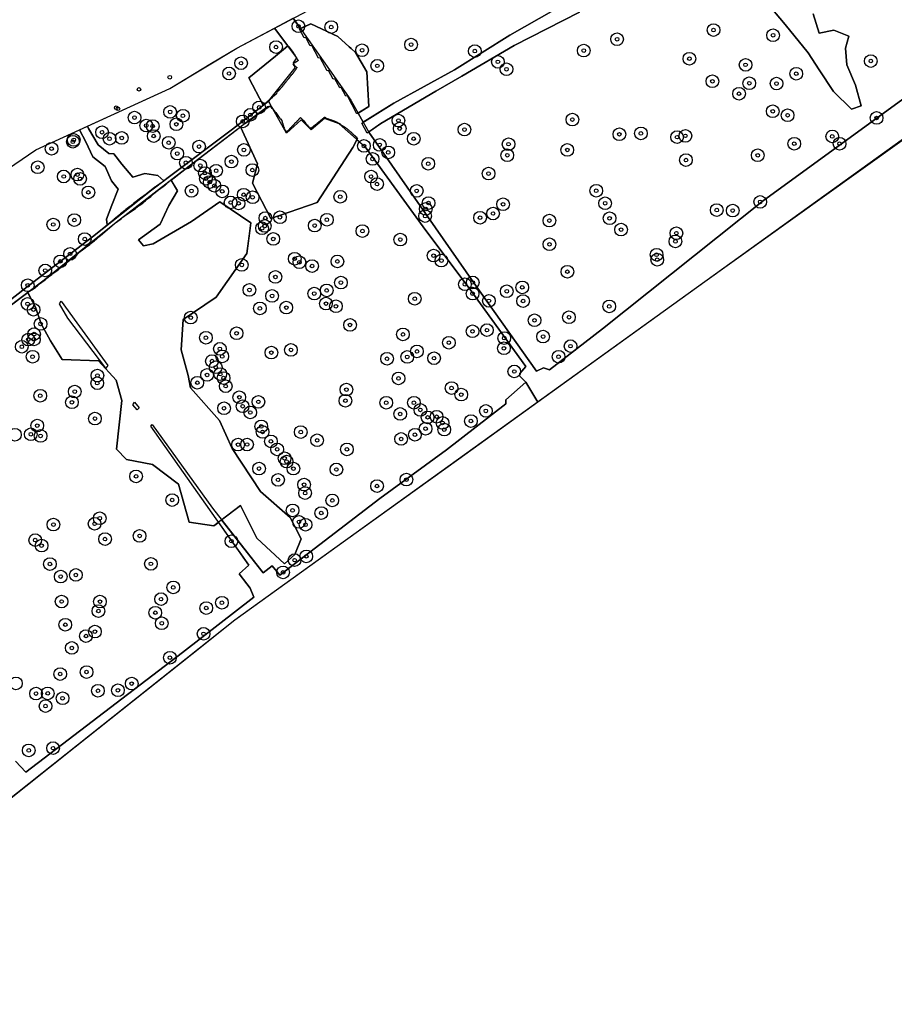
# Model space of a CAD drawing. Header units: inches. Extents: x 149583 to 150390, y 417070 to 417588.
# Tile 2 of 4: x 149746 to 149987, y 417070 to 417342. Entities that reach past the tile are written whole.
import ezdxf

# ---------------------------------------------------------------- set-up
doc = ezdxf.new("R2010")
doc.units = ezdxf.units.IN
doc.header["$MEASUREMENT"] = 0
doc.header["$PDMODE"] = 33
doc.header["$PDSIZE"] = -3
for name, color, linetype in [('Niet gedetecteerde gebieden (D-gebied) (ca. 7.703 m2)', 1, 'Continuous'), ('Onderzoeksgebied Casterens Hoeve Oost (ca. 66.585 m2)', 5, 'Continuous'), ('Significante objecten binnen onderzoeksgebied CHO', 3, 'Continuous'), ('Significante objecten buiten onderzoeksgebied CHO', 1, 'Continuous'), ('Veiligheidsmarge significante objecten', 210, 'Continuous'), ('Verstoorde gebieden (C-gebied) (ca. 5.427 m2)', 40, 'Continuous'), ('Vrijgegeven gebieden (A+B gebied) (ca. 53.455 m2)', 3, 'Continuous')]:
    doc.layers.add(name, color=color, linetype=linetype)

msp = doc.modelspace()

# ---------------------------------------------------------------- linework, layer by layer
at = {"layer": 'Niet gedetecteerde gebieden (D-gebied) (ca. 7.703 m2)'}
for points in [[(150019.91, 417330.8, 0), (149976.91, 417300, 0), (149934.39, 417269.56, 0), (149888.96, 417236.85, 0), (149885.59, 417242.37, 0), (149883.83, 417244.13, 0), (149883.97, 417244.76, 0), (149885.63, 417246.65, 0), (149869.94, 417268.3, 0), (149857.95, 417284.29, 0), (149841.18, 417307.4, 0), (149834, 417313.74, 0), (149829.98, 417315.22, 0), (149826.32, 417312.05, 0), (149823.5, 417314.87, 0), (149819.48, 417311.13, 0), (149814.48, 417319.94, 0), (149821.88, 417329.17, 0), (149821.38, 417330.58, 0), (149822.3, 417331.92, 0), (149816.18, 417340.16, 0), (149821.29, 417342.88, 0), (149837.24, 417320.29, 0), (149842.26, 417311.46, 0), (149871.2, 417269.83, 0), (149888.57, 417245.39, 0), (149890.5, 417246.34, 0), (149892.15, 417245.75, 0), (149906.77, 417257.1, 0), (149951.32, 417292.54, 0), (149991.41, 417321.78, 0)], [(149724.4, 417250.49, 0), (149746.6, 417267.73, 0), (149765.88, 417282.54, 0), (149781.87, 417295.21, 0), (149786.76, 417298.89, 0), (149804.53, 417312.26, 0), (149814.48, 417319.94, 0), (149815.26, 417318.57, 0), (149814.21, 417318.46, 0), (149809.62, 417315.05, 0), (149791.39, 417301.12, 0), (149772.41, 417286.45, 0), (149752.49, 417270.51, 0), (149725.04, 417249.93, 0)], [(149744.56, 417137.64, 0), (149747.45, 417134.59, 0), (149790.75, 417167.63, 0), (149810.47, 417182.9, 0), (149809.45, 417185.44, 0), (149808.5, 417186.62, 0), (149806.37, 417189.4, 0), (149809.03, 417191.75, 0), (149781.95, 417230.15, 0), (149782.32, 417230.64, 0), (149799, 417207.55, 0), (149812.99, 417189.64, 0), (149815.55, 417191.56, 0), (149817.65, 417188.97, 0), (149845.3, 417210.18, 0), (149863.67, 417223.6, 0), (149880.11, 417236.35, 0), (149880.04, 417237.49, 0), (149885.59, 417242.37, 0), (149888.96, 417236.85, 0), (149867.06, 417221.08, 0), (149832.22, 417195.99, 0), (149805.24, 417176.56, 0), (149793.32, 417167.09, 0), (149761.08, 417141.49, 0), (149733.25, 417119.39, 0)]]:
    msp.add_polyline3d(points, dxfattribs=at)
for points in [[(149756.78, 417263.99, 0), (149757.24, 417264.68, 0), (149761.58, 417258.76, 0), (149770.08, 417246.91, 0), (149769.52, 417246.25, 0), (149759.08, 417259.98, 0)], [(149778.75, 417235.26, 0), (149778.22, 417234.74, 0), (149776.98, 417236.1, 0), (149777.51, 417236.82, 0)]]:
    msp.add_polyline3d(points, close=True, dxfattribs=at)
at = {"layer": 'Onderzoeksgebied Casterens Hoeve Oost (ca. 66.585 m2)'}
msp.add_lwpolyline([(150226.72, 417480.09), (149805.24, 417176.56), (149671.59, 417070.43), (149633.15, 417120.03), (149608.7, 417153.45), (149596.47, 417168.38), (149586.57, 417185.57), (149582.55, 417198.95), (149618.44, 417222.96), (149702.58, 417272.71), (149738.56, 417298.64), (149750.21, 417306.57), (149787.25, 417323.51), (149805.77, 417334.62), (149846.52, 417356.31), (149897.32, 417384.89), (149918.48, 417398.12), (149941.77, 417408.17), (149970.34, 417416.64), (149990.98, 417396.53)], dxfattribs=at)
at = {"layer": 'Significante objecten binnen onderzoeksgebied CHO'}
for p in [(149822.79, 417340.67), (149831.83, 417340.45), (149937.47, 417339.62), (149910.83, 417337.11), (149953.93, 417338.2), (149816.59, 417334.92), (149840.38, 417334.07), (149853.92, 417335.62), (149871.52, 417333.81), (149901.63, 417333.97), (149930.82, 417331.72), (149806.91, 417330.48), (149844.57, 417329.75), (149877.89, 417330.85), (149880.27, 417328.82), (149946.33, 417330.02), (149980.94, 417331.08), (149803.59, 417327.63), (149960.32, 417327.57), (149937.17, 417325.47), (149947.36, 417324.93), (149954.88, 417324.86), (149944.53, 417322.05), (149811.92, 417318.25), (149777.48, 417315.45), (149787.33, 417317.01), (149790.86, 417315.96), (149809.52, 417316.21), (149953.84, 417317.19), (149957.96, 417316.09), (149982.55, 417315.34), (149780.71, 417313.24), (149782.5, 417313.11), (149789.05, 417313.59), (149807.38, 417314.39), (149850.4, 417314.64), (149850.76, 417312.4), (149898.47, 417314.91), (149768.5, 417311.4), (149770.57, 417309.59), (149773.95, 417309.82), (149782.78, 417310.36), (149854.63, 417309.62), (149868.66, 417312.14), (149911.45, 417310.83), (149917.42, 417311.07), (149927.39, 417310.04), (149929.7, 417310.4), (149970.28, 417310.23), (149754.56, 417306.86), (149760.44, 417308.77), (149760.7, 417309.28), (149786.93, 417308.5), (149795.31, 417307.45), (149840.87, 417307.61), (149845.23, 417307.9), (149880.85, 417308.1), (149959.77, 417308.23), (149972.31, 417308.23), (149789.29, 417305.5), (149807.71, 417306.53), (149847.6, 417305.82), (149880.5, 417305.04), (149897.07, 417306.5), (149949.69, 417305.02), (149750.72, 417301.73), (149791.69, 417302.96), (149795.66, 417302.18), (149804.25, 417303.28), (149843.26, 417304.04), (149858.64, 417302.69), (149929.86, 417303.71), (149757.94, 417299.17), (149761.71, 417299.68), (149796.93, 417300.12), (149800.04, 417300.76), (149810.05, 417300.93), (149842.84, 417299.16), (149875.31, 417299.98), (149762.42, 417298.52), (149797.19, 417298.55), (149798.27, 417297.63), (149799.56, 417296.61), (149844.5, 417297.07), (149764.73, 417294.78), (149793.23, 417295.2), (149801.73, 417295.06), (149807.65, 417294.14), (149810.1, 417293.44), (149834.32, 417293.56), (149855.45, 417295.2), (149905.06, 417295.22), (149804.04, 417291.99), (149806.26, 417291.75), (149858.72, 417291.84), (149879.34, 417291.49), (149907.53, 417291.77), (149950.37, 417292.16), (149817.65, 417287.89), (149857.79, 417288.22), (149857.96, 417290.2), (149872.97, 417287.79), (149876.54, 417288.94), (149938.38, 417289.88), (149942.77, 417289.76), (149755.02, 417285.9), (149760.84, 417287.12), (149813.48, 417285.5), (149813.63, 417287.7), (149827.27, 417285.6), (149830.63, 417287.22), (149892.12, 417286.99), (149908.76, 417287.62), (149812.73, 417284.88), (149840.47, 417284.09), (149911.94, 417284.48), (149927.21, 417283.51), (149763.74, 417281.88), (149815.82, 417281.9), (149850.92, 417281.75), (149892.15, 417280.43), (149926.94, 417281.22), (149759.69, 417277.8), (149860.12, 417277.3), (149921.74, 417277.54), (149756.97, 417275.72), (149807.13, 417274.74), (149821.74, 417276.46), (149823.04, 417275.49), (149826.56, 417274.43), (149833.53, 417275.69), (149862.28, 417275.93), (149921.93, 417276.17), (149752.8, 417273.2), (149897.09, 417272.86), (149747.98, 417269.11), (149816.43, 417271.41), (149834.51, 417269.86), (149868.78, 417269.4), (149870.96, 417269.88), (149809.23, 417267.83), (149815.51, 417266.18), (149827.15, 417266.82), (149830.58, 417267.69), (149870.9, 417266.81), (149880.35, 417267.46), (149884.63, 417268.53), (149747.92, 417263.98), (149830.38, 417264.04), (149833.12, 417263.3), (149854.93, 417265.39), (149875.41, 417264.81), (149884.86, 417264.76), (149908.66, 417263.26), (149749.57, 417262.36), (149812.13, 417262.71), (149819.42, 417262.93), (149751.51, 417258.44), (149793.02, 417260.17), (149837.03, 417258.15), (149888.01, 417259.44), (149897.53, 417260.29), (149749.75, 417255.61), (149805.69, 417255.84), (149851.66, 417255.54), (149870.88, 417256.4), (149874.88, 417256.71), (149748.14, 417254.09), (149749.67, 417254.14), (149797.21, 417254.62), (149864.34, 417253.24), (149879.64, 417254.51), (149890.39, 417254.93), (149746.34, 417252.12), (149801.06, 417251.55), (149815.3, 417250.5), (149820.71, 417251.25), (149855.53, 417250.83), (149879.55, 417251.7), (149897.96, 417252.29), (149749.3, 417249.36), (149798.88, 417248.15), (149801.71, 417249.45), (149847.26, 417248.8), (149852.83, 417249.33), (149860.24, 417248.97), (149894.65, 417249.35), (149797.55, 417244.33), (149799.91, 417246.47), (149801.18, 417244.56), (149882.42, 417245.29), (149767.18, 417242.06), (149767.23, 417244.18), (149794.83, 417242.19), (149802.09, 417243.49), (149850.43, 417243.38), (149760.96, 417239.73), (149802.67, 417241.23), (149836.04, 417240.27), (149865.08, 417240.71), (149867.75, 417238.9), (149751.44, 417238.58), (149760.19, 417236.77), (149806.44, 417238.16), (149811.71, 417236.9), (149835.77, 417237.22), (149847.03, 417236.65), (149854.69, 417236.65), (149802.21, 417235.13), (149807.36, 417235.68), (149809.47, 417233.96), (149850.89, 417233.55), (149856.46, 417234.67), (149874.56, 417234.41), (149766.56, 417232.27), (149858.48, 417232.61), (149860.97, 417232.8), (149862.61, 417231.09), (149870.43, 417231.6), (149748.83, 417227.95), (149750.59, 417230.32), (149812.5, 417230.1), (149812.89, 417228.59), (149823.43, 417228.54), (149857.91, 417229.49), (149863.07, 417229.22), (149751.51, 417227.5), (149815.17, 417225.98), (149827.95, 417226.28), (149851.16, 417226.64), (149854.96, 417227.82), (149806.1, 417225.07), (149808.58, 417225.11), (149816.9, 417223.78), (149836.18, 417223.77), (149818.94, 417221.3), (149819.5, 417220.39), (149811.88, 417218.47), (149821.4, 417218.44), (149833.26, 417218.21), (149777.91, 417216.31), (149817.14, 417215.35), (149852.61, 417215.41), (149824.34, 417214.03), (149824.63, 417211.69), (149844.5, 417213.64), (149787.89, 417209.77), (149832.14, 417209.65), (149821.15, 417206.89), (149829.08, 417206.18), (149767.87, 417204.75), (149822.94, 417203.73), (149755.08, 417203), (149766.47, 417203.2), (149824.73, 417202.94), (149750.03, 417198.69), (149769.33, 417198.98), (149778.9, 417199.86), (149804.25, 417198.4), (149751.79, 417197.17), (149821.73, 417193.16), (149824.95, 417194.21), (149754.1, 417192.09), (149782.02, 417192.14), (149757.09, 417188.62), (149761.27, 417189.06), (149818.55, 417189.77), (149788.19, 417185.62), (149757.34, 417181.73), (149767.93, 417181.69), (149784.8, 417182.38), (149767.51, 417179.1), (149797.29, 417179.93), (149801.62, 417181.39), (149783.22, 417178.64), (149758.35, 417175.33), (149785, 417175.73), (149764.07, 417172.2), (149766.53, 417173.4), (149796.55, 417172.8), (149760.16, 417168.89), (149787.26, 417166.2), (149756.94, 417161.69), (149764.22, 417162.25), (149772.89, 417157.2), (149776.7, 417159.04), (149750.26, 417156.3), (149753.52, 417156.35), (149757.61, 417155.01), (149767.38, 417157.07), (149752.89, 417152.82), (149754.97, 417141.21), (149748.25, 417140.59)]:
    msp.add_point(p, dxfattribs=at)
at = {"layer": 'Significante objecten buiten onderzoeksgebied CHO'}
for p in [(149787.21, 417326.59), (149778.73, 417323.25), (149772.41, 417318.15), (149772.9, 417317.89)]:
    msp.add_point(p, dxfattribs=at)
at = {"layer": 'Veiligheidsmarge significante objecten', "linetype": 'Continuous', "lineweight": 25}
for centre in [(149822.79, 417340.67), (149831.83, 417340.45), (149937.47, 417339.62), (149953.93, 417338.2), (149853.92, 417335.62), (149910.83, 417337.11), (149816.59, 417334.92), (149840.38, 417334.07), (149871.52, 417333.81), (149901.63, 417333.97), (149806.91, 417330.48), (149877.89, 417330.85), (149930.82, 417331.72), (149946.33, 417330.02), (149980.94, 417331.08), (149803.59, 417327.63), (149844.57, 417329.75), (149880.27, 417328.82), (149960.32, 417327.57), (149937.17, 417325.47), (149947.36, 417324.93), (149954.88, 417324.86), (149944.53, 417322.05), (149787.33, 417317.01), (149811.92, 417318.25), (149953.84, 417317.19), (149777.48, 417315.45), (149790.86, 417315.96), (149807.38, 417314.39), (149809.52, 417316.21), (149850.4, 417314.64), (149898.47, 417314.91), (149957.96, 417316.09), (149982.55, 417315.34), (149768.5, 417311.4), (149780.71, 417313.24), (149782.5, 417313.11), (149789.05, 417313.59), (149850.76, 417312.4), (149868.66, 417312.14), (149917.42, 417311.07), (149760.44, 417308.77), (149760.7, 417309.28), (149770.57, 417309.59), (149773.95, 417309.82), (149782.78, 417310.36), (149786.93, 417308.5), (149854.63, 417309.62), (149911.45, 417310.83), (149927.39, 417310.04), (149929.7, 417310.4), (149970.28, 417310.23), (149754.56, 417306.86), (149795.31, 417307.45), (149807.71, 417306.53), (149840.87, 417307.61), (149845.23, 417307.9), (149847.6, 417305.82), (149880.85, 417308.1), (149897.07, 417306.5), (149959.77, 417308.23), (149972.31, 417308.23), (149789.29, 417305.5), (149791.69, 417302.96), (149804.25, 417303.28), (149843.26, 417304.04), (149880.5, 417305.04), (149929.86, 417303.71), (149949.69, 417305.02), (149750.72, 417301.73), (149795.66, 417302.18), (149796.93, 417300.12), (149800.04, 417300.76), (149810.05, 417300.93), (149858.64, 417302.69), (149757.94, 417299.17), (149761.71, 417299.68), (149762.42, 417298.52), (149797.19, 417298.55), (149798.27, 417297.63), (149842.84, 417299.16), (149875.31, 417299.98), (149764.73, 417294.78), (149793.23, 417295.2), (149799.56, 417296.61), (149801.73, 417295.06), (149844.5, 417297.07), (149855.45, 417295.2), (149905.06, 417295.22), (149804.04, 417291.99), (149807.65, 417294.14), (149810.1, 417293.44), (149834.32, 417293.56), (149950.37, 417292.16), (149806.26, 417291.75), (149857.96, 417290.2), (149858.72, 417291.84), (149879.34, 417291.49), (149907.53, 417291.77), (149938.38, 417289.88), (149942.77, 417289.76), (149760.84, 417287.12), (149813.63, 417287.7), (149817.65, 417287.89), (149830.63, 417287.22), (149857.79, 417288.22), (149872.97, 417287.79), (149876.54, 417288.94), (149892.12, 417286.99), (149908.76, 417287.62), (149755.02, 417285.9), (149812.73, 417284.88), (149813.48, 417285.5), (149827.27, 417285.6), (149840.47, 417284.09), (149911.94, 417284.48), (149763.74, 417281.88), (149815.82, 417281.9), (149850.92, 417281.75), (149926.94, 417281.22), (149927.21, 417283.51), (149892.15, 417280.43), (149756.97, 417275.72), (149759.69, 417277.8), (149821.74, 417276.46), (149833.53, 417275.69), (149860.12, 417277.3), (149862.28, 417275.93), (149921.74, 417277.54), (149921.93, 417276.17), (149752.8, 417273.2), (149807.13, 417274.74), (149823.04, 417275.49), (149826.56, 417274.43), (149816.43, 417271.41), (149897.09, 417272.86), (149747.98, 417269.11), (149809.23, 417267.83), (149830.58, 417267.69), (149834.51, 417269.86), (149868.78, 417269.4), (149870.96, 417269.88), (149880.35, 417267.46), (149884.63, 417268.53), (149815.51, 417266.18), (149827.15, 417266.82), (149854.93, 417265.39), (149870.9, 417266.81), (149875.41, 417264.81), (149884.86, 417264.76), (149747.92, 417263.98), (149749.57, 417262.36), (149812.13, 417262.71), (149819.42, 417262.93), (149830.38, 417264.04), (149833.12, 417263.3), (149908.66, 417263.26), (149793.02, 417260.17), (149888.01, 417259.44), (149897.53, 417260.29), (149751.51, 417258.44), (149837.03, 417258.15), (149874.88, 417256.71), (149748.14, 417254.09), (149749.67, 417254.14), (149749.75, 417255.61), (149797.21, 417254.62), (149805.69, 417255.84), (149851.66, 417255.54), (149870.88, 417256.4), (149879.64, 417254.51), (149890.39, 417254.93), (149746.34, 417252.12), (149801.06, 417251.55), (149820.71, 417251.25), (149864.34, 417253.24), (149879.55, 417251.7), (149897.96, 417252.29), (149749.3, 417249.36), (149801.71, 417249.45), (149815.3, 417250.5), (149847.26, 417248.8), (149852.83, 417249.33), (149855.53, 417250.83), (149860.24, 417248.97), (149894.65, 417249.35), (149798.88, 417248.15), (149799.91, 417246.47), (149767.23, 417244.18), (149797.55, 417244.33), (149801.18, 417244.56), (149802.09, 417243.49), (149850.43, 417243.38), (149882.42, 417245.29), (149767.18, 417242.06), (149794.83, 417242.19), (149802.67, 417241.23), (149836.04, 417240.27), (149865.08, 417240.71), (149751.44, 417238.58), (149760.96, 417239.73), (149806.44, 417238.16), (149867.75, 417238.9), (149760.19, 417236.77), (149802.21, 417235.13), (149807.36, 417235.68), (149811.71, 417236.9), (149835.77, 417237.22), (149847.03, 417236.65), (149854.69, 417236.65), (149766.56, 417232.27), (149809.47, 417233.96), (149850.89, 417233.55), (149856.46, 417234.67), (149858.48, 417232.61), (149860.97, 417232.8), (149874.56, 417234.41), (149750.59, 417230.32), (149812.5, 417230.1), (149857.91, 417229.49), (149862.61, 417231.09), (149870.43, 417231.6), (149744.45, 417227.8), (149748.83, 417227.95), (149751.51, 417227.5), (149812.89, 417228.59), (149823.43, 417228.54), (149851.16, 417226.64), (149854.96, 417227.82), (149863.07, 417229.22), (149806.1, 417225.07), (149808.58, 417225.11), (149815.17, 417225.98), (149827.95, 417226.28), (149816.9, 417223.78), (149818.94, 417221.3), (149836.18, 417223.77), (149819.5, 417220.39), (149777.91, 417216.31), (149811.88, 417218.47), (149821.4, 417218.44), (149833.26, 417218.21), (149817.14, 417215.35), (149824.34, 417214.03), (149844.5, 417213.64), (149852.61, 417215.41), (149824.63, 417211.69), (149787.89, 417209.77), (149832.14, 417209.65), (149821.15, 417206.89), (149829.08, 417206.18), (149755.08, 417203), (149766.47, 417203.2), (149767.87, 417204.75), (149822.94, 417203.73), (149824.73, 417202.94), (149778.9, 417199.86), (149750.03, 417198.69), (149751.79, 417197.17), (149769.33, 417198.98), (149804.25, 417198.4), (149824.95, 417194.21), (149754.1, 417192.09), (149782.02, 417192.14), (149821.73, 417193.16), (149757.09, 417188.62), (149761.27, 417189.06), (149818.55, 417189.77), (149788.19, 417185.62), (149757.34, 417181.73), (149767.93, 417181.69), (149784.8, 417182.38), (149801.62, 417181.39), (149767.51, 417179.1), (149783.22, 417178.64), (149797.29, 417179.93), (149758.35, 417175.33), (149785, 417175.73), (149766.53, 417173.4), (149796.55, 417172.8), (149764.07, 417172.2), (149760.16, 417168.89), (149787.26, 417166.2), (149756.94, 417161.69), (149764.22, 417162.25), (149744.72, 417159.12), (149776.7, 417159.04), (149750.26, 417156.3), (149753.52, 417156.35), (149767.38, 417157.07), (149772.89, 417157.2), (149757.61, 417155.01), (149752.89, 417152.82), (149748.25, 417140.59), (149754.97, 417141.21)]:
    msp.add_circle(centre, 1.75, dxfattribs=at)
at = {"layer": 'Verstoorde gebieden (C-gebied) (ca. 5.427 m2)'}
for points in [[(149767.2, 417282.27), (149767.58, 417282.58), (149770.22, 417284.69), (149769.33, 417283.92), (149769.26, 417283.86), (149767.96, 417282.74), (149767.67, 417282.54), (149767.66, 417282.47), (149767.37, 417282.27), (149767.36, 417282.2), (149767.03, 417281.97), (149767.02, 417281.9), (149766.45, 417281.5), (149766.43, 417281.43), (149765.9, 417281.06), (149765.89, 417280.99), (149765.11, 417280.45), (149765.09, 417280.38), (149763.9, 417279.55), (149763.89, 417279.48), (149763.11, 417278.94), (149763.1, 417278.87), (149762.11, 417278.18), (149762.1, 417278.11), (149761.94, 417278), (149761.93, 417277.93), (149761.76, 417277.82), (149761.75, 417277.75), (149761.63, 417277.66), (149761.61, 417277.59), (149761.04, 417277.19), (149761.03, 417277.12), (149759.96, 417276.38), (149759.95, 417276.31), (149759.41, 417275.94), (149759.4, 417275.87), (149758.83, 417275.47), (149758.81, 417275.4), (149758.28, 417275.03), (149758.27, 417274.96), (149757.69, 417274.56), (149757.68, 417274.49), (149757.15, 417274.12), (149757.13, 417274.05), (149756.64, 417273.71), (149756.63, 417273.64), (149756.38, 417273.47), (149756.37, 417273.4), (149754.61, 417272.17), (149754.59, 417272.1), (149753.72, 417271.49)], [(149752.94, 417270.86), (149752.92, 417270.8), (149752.91, 417270.75), (149752.83, 417270.69), (149752.82, 417270.62), (149751.26, 417269.54), (149751.25, 417269.47), (149751, 417269.3), (149750.99, 417269.23), (149750.66, 417269), (149750.65, 417268.93), (149750.11, 417268.56), (149750.1, 417268.49), (149749.4, 417268), (149749.09, 417267.84), (149749.02, 417267.86), (149748.77, 417267.68), (149748.61, 417267.6), (149749.18, 417268.02), (149749.3, 417268.11), (149752.49, 417270.51)], [(149752.94, 417270.86), (149752.94, 417270.89), (149753.13, 417271.02)], [(149753.13, 417271.02), (149753.69, 417271.47), (149753.68, 417271.4)]]:
    msp.add_lwpolyline(points, close=True, dxfattribs=at)
for points in [[(149900.45, 417344.57, 0), (149882.39, 417335.36, 0), (149867.91, 417326.92, 0), (149860.75, 417322.74, 0), (149845.59, 417313.77, 0), (149841.74, 417311.13, 0), (149840.27, 417313.93, 0), (149849.17, 417319.47, 0), (149865.94, 417328.61, 0), (149881.2, 417338.22, 0), (149900.81, 417349.46, 0)], [(149965.03, 417344.14, 0), (149966.67, 417338.8, 0), (149970.69, 417339.6, 0), (149974.87, 417337.94, 0), (149973.95, 417334.62, 0), (149974.3, 417330.06, 0), (149976.7, 417324.41, 0), (149978.25, 417318.66, 0), (149975.64, 417317.81, 0), (149970.6, 417322.63, 0), (149966.65, 417328.64, 0), (149963.59, 417333.3, 0), (149957.27, 417341.18, 0), (149951.85, 417347.61, 0)]]:
    msp.add_polyline3d(points, dxfattribs=at)
for points in [[(149836.82, 417334.97, 0), (149837.31, 417334.52, 0), (149838.53, 417333.41, 0), (149841.65, 417328.06, 0), (149842.26, 417318.53, 0), (149838.95, 417316.45, 0), (149836.31, 417321.49, 0), (149835.86, 417321.37, 0), (149834.61, 417323.76, 0), (149834.17, 417323.64, 0), (149832.82, 417326.2, 0), (149832.37, 417326.08, 0), (149831.12, 417328.48, 0), (149830.68, 417328.35, 0), (149828.77, 417331.99, 0), (149828.33, 417331.87, 0), (149826.47, 417335.41, 0), (149826.03, 417335.29, 0), (149824.82, 417337.59, 0), (149824.37, 417337.47, 0), (149823.09, 417339.92, 0), (149826.18, 417341.4, 0), (149833.64, 417337.85, 0)], [(149816.41, 417332.46, 0), (149818.61, 417334.26, 0), (149819.89, 417335.32, 0), (149820.1, 417335.05, 0), (149820.09, 417334.98, 0), (149821.31, 417333.39, 0), (149821.3, 417333.32, 0), (149821.79, 417332.69, 0), (149821.78, 417332.62, 0), (149822.08, 417332.22, 0), (149822.07, 417332.15, 0), (149822.35, 417331.79, 0), (149822.34, 417331.72, 0), (149822.58, 417331.41, 0), (149822.57, 417331.34, 0), (149822.67, 417331.22, 0), (149822.66, 417331.15, 0), (149822.59, 417331.16, 0), (149822.23, 417330.88, 0), (149822.16, 417330.89, 0), (149821.8, 417330.62, 0), (149821.73, 417330.63, 0), (149821.3, 417330.29, 0), (149821.78, 417329.66, 0), (149821.85, 417329.65, 0), (149821.88, 417329.61, 0), (149821.95, 417329.6, 0), (149822.02, 417329.52, 0), (149822.09, 417329.51, 0), (149822.12, 417329.47, 0), (149822.19, 417329.46, 0), (149822.25, 417329.38, 0), (149822.32, 417329.37, 0), (149822.31, 417329.3, 0), (149822.3, 417329.23, 0), (149822.26, 417329.2, 0), (149822.25, 417329.13, 0), (149822.17, 417329.07, 0), (149822.16, 417329, 0), (149822.08, 417328.94, 0), (149822.07, 417328.87, 0), (149822.03, 417328.84, 0), (149822.02, 417328.77, 0), (149821.95, 417328.71, 0), (149821.94, 417328.64, 0), (149821.86, 417328.58, 0), (149821.85, 417328.51, 0), (149821.81, 417328.48, 0), (149821.8, 417328.41, 0), (149821.72, 417328.35, 0), (149821.71, 417328.28, 0), (149821.63, 417328.22, 0), (149821.62, 417328.15, 0), (149821.54, 417328.08, 0), (149821.53, 417328.01, 0), (149821.45, 417327.95, 0), (149821.44, 417327.88, 0), (149821.33, 417327.79, 0), (149821.32, 417327.72, 0), (149821.24, 417327.66, 0), (149821.23, 417327.59, 0), (149821.03, 417327.44, 0), (149821.02, 417327.37, 0), (149820.78, 417327.19, 0), (149820.77, 417327.12, 0), (149820.62, 417326.99, 0), (149820.61, 417326.92, 0), (149820.53, 417326.86, 0), (149820.52, 417326.79, 0), (149820.4, 417326.7, 0), (149820.39, 417326.63, 0), (149820.31, 417326.57, 0), (149820.3, 417326.5, 0), (149820.18, 417326.41, 0), (149820.17, 417326.34, 0), (149820.05, 417326.25, 0), (149820.04, 417326.18, 0), (149819.97, 417326.12, 0), (149819.96, 417326.05, 0), (149819.8, 417325.92, 0), (149819.79, 417325.85, 0), (149819.63, 417325.73, 0), (149819.62, 417325.66, 0), (149819.46, 417325.54, 0), (149819.45, 417325.47, 0), (149819.29, 417325.35, 0), (149819.29, 417325.28, 0), (149819.17, 417325.19, 0), (149819.16, 417325.12, 0), (149819.04, 417325.03, 0), (149819.03, 417324.96, 0), (149818.91, 417324.86, 0), (149818.9, 417324.79, 0), (149818.82, 417324.73, 0), (149818.81, 417324.66, 0), (149818.69, 417324.57, 0), (149818.68, 417324.5, 0), (149818.61, 417324.44, 0), (149818.6, 417324.37, 0), (149818.48, 417324.28, 0), (149818.47, 417324.21, 0), (149818.35, 417324.12, 0), (149818.34, 417324.05, 0), (149818.18, 417323.93, 0), (149818.17, 417323.86, 0), (149817.97, 417323.7, 0), (149817.96, 417323.63, 0), (149817.81, 417323.51, 0), (149817.8, 417323.44, 0), (149817.64, 417323.32, 0), (149817.63, 417323.25, 0), (149817.43, 417323.1, 0), (149817.42, 417323.03, 0), (149817.07, 417322.75, 0), (149817.06, 417322.68, 0), (149816.74, 417322.44, 0), (149816.83, 417322.32, 0), (149816.81, 417322.18, 0), (149816.61, 417322.03, 0), (149816.6, 417321.96, 0), (149816.41, 417321.8, 0), (149816.4, 417321.73, 0), (149816.2, 417321.58, 0), (149816.19, 417321.51, 0), (149815.52, 417320.99, 0), (149815.51, 417320.92, 0), (149814.75, 417320.35, 0), (149814.74, 417320.27, 0), (149814.35, 417319.97, 0), (149814.34, 417319.9, 0), (149813.04, 417318.91, 0), (149809.04, 417326.4, 0)], [(149821.37, 417330.35, 0), (149821.45, 417330.41, 0), (149821.47, 417330.33, 0), (149821.49, 417330.29, 0), (149821.64, 417329.84, 0), (149821.3, 417330.29, 0)], [(149811.18, 417316.03, 0), (149811.2, 417316.1, 0), (149814.93, 417318.7, 0), (149815.11, 417318.53, 0), (149815.51, 417317.95, 0), (149815.58, 417317.94, 0), (149815.95, 417317.41, 0), (149816.02, 417317.39, 0), (149816.42, 417316.82, 0), (149816.49, 417316.81, 0), (149816.86, 417316.27, 0), (149816.93, 417316.26, 0), (149817.31, 417315.73, 0), (149817.37, 417315.71, 0), (149817.77, 417315.14, 0), (149817.84, 417315.13, 0), (149818.19, 417314.63, 0), (149818.17, 417314.56, 0), (149818.23, 417314.48, 0), (149818.22, 417314.41, 0), (149818.28, 417314.33, 0), (149818.26, 417314.26, 0), (149818.32, 417314.18, 0), (149818.31, 417314.11, 0), (149818.39, 417313.99, 0), (149818.38, 417313.92, 0), (149818.44, 417313.83, 0), (149818.43, 417313.76, 0), (149818.51, 417313.64, 0), (149818.5, 417313.57, 0), (149818.56, 417313.49, 0), (149818.54, 417313.42, 0), (149818.6, 417313.34, 0), (149818.59, 417313.27, 0), (149818.65, 417313.19, 0), (149818.63, 417313.12, 0), (149818.69, 417313.04, 0), (149818.68, 417312.97, 0), (149818.76, 417312.84, 0), (149818.75, 417312.77, 0), (149818.81, 417312.69, 0), (149818.8, 417312.62, 0), (149818.88, 417312.5, 0), (149818.87, 417312.43, 0), (149818.93, 417312.35, 0), (149818.91, 417312.28, 0), (149818.97, 417312.19, 0), (149818.96, 417312.12, 0), (149819.39, 417311.51, 0), (149820, 417311.94, 0), (149820.01, 417312.01, 0), (149820.18, 417312.12, 0), (149820.19, 417312.19, 0), (149820.4, 417312.33, 0), (149820.41, 417312.4, 0), (149820.57, 417312.52, 0), (149820.59, 417312.59, 0), (149820.71, 417312.67, 0), (149820.72, 417312.74, 0), (149820.93, 417312.89, 0), (149820.94, 417312.95, 0), (149821.1, 417313.07, 0), (149821.12, 417313.14, 0), (149821.28, 417313.25, 0), (149821.29, 417313.32, 0), (149821.46, 417313.44, 0), (149821.47, 417313.51, 0), (149821.63, 417313.62, 0), (149821.65, 417313.69, 0), (149821.81, 417313.8, 0), (149821.82, 417313.87, 0), (149821.99, 417313.99, 0), (149822, 417314.06, 0), (149822.2, 417314.2, 0), (149822.22, 417314.27, 0), (149822.38, 417314.38, 0), (149822.39, 417314.45, 0), (149822.52, 417314.54, 0), (149822.53, 417314.61, 0), (149822.73, 417314.75, 0), (149822.75, 417314.82, 0), (149822.91, 417314.94, 0), (149822.92, 417315.01, 0), (149823.09, 417315.12, 0), (149823.1, 417315.19, 0), (149823.26, 417315.3, 0), (149823.28, 417315.37, 0), (149823.36, 417315.43, 0), (149823.43, 417315.42, 0), (149823.54, 417315.25, 0), (149823.61, 417315.24, 0), (149823.73, 417315.08, 0), (149823.8, 417315.06, 0), (149823.94, 417314.86, 0), (149824.01, 417314.85, 0), (149824.18, 417314.6, 0), (149824.25, 417314.59, 0), (149824.71, 417313.93, 0), (149824.78, 417313.92, 0), (149824.95, 417313.67, 0), (149825.02, 417313.66, 0), (149825.19, 417313.41, 0), (149825.26, 417313.4, 0), (149825.46, 417313.11, 0), (149825.53, 417313.1, 0), (149825.78, 417312.73, 0), (149825.85, 417312.72, 0), (149826.05, 417312.43, 0), (149827.04, 417313.12, 0), (149827.05, 417313.19, 0), (149827.5, 417313.5, 0), (149827.51, 417313.57, 0), (149828.01, 417313.91, 0), (149828.02, 417313.98, 0), (149828.47, 417314.3, 0), (149828.48, 417314.37, 0), (149828.93, 417314.68, 0), (149828.95, 417314.75, 0), (149829.4, 417315.06, 0), (149829.41, 417315.13, 0), (149829.86, 417315.45, 0), (149829.87, 417315.52, 0), (149829.96, 417315.57, 0), (149830.03, 417315.56, 0), (149830.06, 417315.52, 0), (149830.12, 417315.51, 0), (149830.35, 417315.18, 0), (149830.48, 417315.27, 0), (149830.55, 417315.25, 0), (149830.57, 417315.21, 0), (149830.71, 417315.19, 0), (149830.78, 417315.17, 0), (149830.81, 417315.13, 0), (149830.88, 417315.12, 0), (149831.02, 417315.1, 0), (149831.05, 417315.06, 0), (149831.19, 417315.03, 0), (149831.26, 417315.02, 0), (149831.29, 417314.98, 0), (149831.36, 417314.96, 0), (149831.43, 417314.95, 0), (149831.5, 417314.94, 0), (149831.52, 417314.9, 0), (149831.59, 417314.89, 0), (149831.66, 417314.87, 0), (149831.73, 417314.86, 0), (149831.76, 417314.82, 0), (149831.9, 417314.79, 0), (149831.97, 417314.78, 0), (149832, 417314.74, 0), (149832.07, 417314.73, 0), (149832.14, 417314.72, 0), (149832.17, 417314.68, 0), (149832.31, 417314.65, 0), (149832.33, 417314.61, 0), (149832.47, 417314.58, 0), (149832.54, 417314.57, 0), (149832.57, 417314.53, 0), (149832.71, 417314.51, 0), (149832.74, 417314.46, 0), (149832.88, 417314.44, 0), (149832.91, 417314.4, 0), (149832.98, 417314.39, 0), (149833.05, 417314.37, 0), (149833.07, 417314.33, 0), (149833.14, 417314.32, 0), (149833.17, 417314.28, 0), (149833.24, 417314.27, 0), (149833.27, 417314.23, 0), (149833.41, 417314.2, 0), (149833.44, 417314.16, 0), (149833.51, 417314.15, 0), (149833.54, 417314.11, 0), (149833.61, 417314.09, 0), (149833.63, 417314.05, 0), (149833.7, 417314.04, 0), (149833.73, 417314, 0), (149833.8, 417313.99, 0), (149833.83, 417313.95, 0), (149833.9, 417313.93, 0), (149833.93, 417313.89, 0), (149834, 417313.88, 0), (149834.03, 417313.84, 0), (149834.1, 417313.83, 0), (149834.13, 417313.78, 0), (149834.2, 417313.77, 0), (149834.22, 417313.73, 0), (149834.29, 417313.72, 0), (149834.38, 417313.6, 0), (149834.45, 417313.58, 0), (149834.59, 417313.38, 0), (149834.66, 417313.37, 0), (149834.69, 417313.32, 0), (149834.76, 417313.31, 0), (149834.79, 417313.27, 0), (149834.86, 417313.26, 0), (149834.89, 417313.22, 0), (149834.96, 417313.2, 0), (149834.98, 417313.16, 0), (149835.05, 417313.15, 0), (149835.08, 417313.11, 0), (149835.15, 417313.1, 0), (149835.18, 417313.06, 0), (149835.25, 417313.04, 0), (149835.31, 417312.96, 0), (149835.38, 417312.95, 0), (149835.4, 417312.91, 0), (149835.47, 417312.9, 0), (149835.5, 417312.86, 0), (149835.57, 417312.84, 0), (149835.6, 417312.8, 0), (149835.67, 417312.79, 0), (149835.73, 417312.71, 0), (149835.8, 417312.69, 0), (149835.83, 417312.65, 0), (149835.9, 417312.64, 0), (149835.92, 417312.6, 0), (149835.99, 417312.59, 0), (149836.08, 417312.46, 0), (149836.15, 417312.45, 0), (149836.21, 417312.37, 0), (149836.28, 417312.36, 0), (149836.36, 417312.23, 0), (149836.43, 417312.22, 0), (149836.52, 417312.1, 0), (149836.59, 417312.09, 0), (149836.67, 417311.96, 0), (149836.74, 417311.95, 0), (149836.83, 417311.83, 0), (149836.9, 417311.81, 0), (149836.98, 417311.69, 0), (149837.05, 417311.68, 0), (149837.17, 417311.51, 0), (149837.24, 417311.5, 0), (149837.32, 417311.38, 0), (149837.39, 417311.37, 0), (149837.51, 417311.2, 0), (149837.57, 417311.19, 0), (149837.66, 417311.07, 0), (149837.73, 417311.05, 0), (149837.84, 417310.89, 0), (149837.91, 417310.88, 0), (149838, 417310.75, 0), (149838.07, 417310.74, 0), (149838.18, 417310.58, 0), (149838.25, 417310.57, 0), (149838.34, 417310.44, 0), (149838.41, 417310.43, 0), (149838.52, 417310.27, 0), (149838.59, 417310.25, 0), (149838.68, 417310.13, 0), (149838.75, 417310.12, 0), (149838.92, 417309.87, 0), (149838.99, 417309.86, 0), (149839.09, 417309.71, 0), (149837.8, 417307.16, 0), (149827.98, 417291.99, 0), (149815.18, 417287.57, 0), (149810.11, 417297.34, 0), (149811.5, 417302.69, 0), (149806.73, 417312.88, 0), (149807.03, 417313.08, 0), (149807.04, 417313.15, 0), (149808.64, 417314.26, 0), (149808.71, 417314.25, 0), (149809.49, 417314.79, 0), (149809.5, 417314.86, 0)], [(149813.51, 417317.72, 0), (149812.11, 417316.74, 0), (149811.2, 417316.1, 0), (149811.18, 417316.03, 0), (149809.5, 417314.86, 0), (149809.49, 417314.79, 0), (149808.71, 417314.25, 0), (149808.64, 417314.26, 0), (149808.12, 417313.9, 0), (149809.62, 417315.05, 0), (149814.21, 417318.46, 0), (149814.65, 417318.51, 0)], [(149814.6, 417320.16, 0), (149814.75, 417320.35, 0), (149814.88, 417320.44, 0), (149814.48, 417319.94, 0), (149813.09, 417318.87, 0), (149813.04, 417318.91, 0), (149814.34, 417319.9, 0), (149814.35, 417319.97, 0)], [(149815.45, 417318.23, 0), (149815.73, 417317.73, 0), (149815.58, 417317.94, 0), (149815.51, 417317.95, 0), (149815.11, 417318.53, 0), (149815.09, 417318.55, 0), (149815.26, 417318.57, 0)], [(149772.93, 417295.64, 0), (149771.08, 417297.96, 0), (149769.36, 417301.93, 0), (149766, 417304.58, 0), (149764.01, 417308.79, 0), (149762.28, 417312.09, 0), (149764.53, 417313.12, 0), (149764.77, 417312.47, 0), (149767.48, 417307.92, 0), (149770.35, 417305.49, 0), (149771.73, 417305.42, 0), (149773.96, 417302.54, 0), (149777, 417299.01, 0), (149780.37, 417300.04, 0), (149783.95, 417299.46, 0), (149785.58, 417297.96, 0), (149785.58, 417297.92, 0), (149784.63, 417297.19, 0), (149784.56, 417297.2, 0), (149784.04, 417296.8, 0), (149783.97, 417296.81, 0), (149783.18, 417296.2, 0), (149783.11, 417296.21, 0), (149780.77, 417294.42, 0), (149780.76, 417294.35, 0), (149780.36, 417294.04, 0), (149780.35, 417293.97, 0), (149780.23, 417293.88, 0), (149780.16, 417293.89, 0), (149779.61, 417293.46, 0), (149779.54, 417293.47, 0), (149777.24, 417291.7, 0), (149777.23, 417291.63, 0), (149776.28, 417290.9, 0), (149776.21, 417290.91, 0), (149775.06, 417290.03, 0), (149775.05, 417289.96, 0), (149774.85, 417289.81, 0), (149774.84, 417289.74, 0), (149773.65, 417288.82, 0), (149773.64, 417288.75, 0), (149771.86, 417287.38, 0), (149771.85, 417287.31, 0), (149770.07, 417285.94, 0), (149770.06, 417285.87, 0), (149769.97, 417285.8, 0), (149769.71, 417287.41, 0), (149771.22, 417291.25, 0)], [(149767.96, 417282.74, 0), (149771.91, 417286.16, 0), (149773.76, 417287.44, 0), (149773.77, 417287.51, 0), (149773.98, 417287.66, 0), (149773.99, 417287.73, 0), (149774.57, 417288.13, 0), (149774.58, 417288.19, 0), (149776.04, 417289.15, 0), (149777.77, 417290.35, 0), (149777.78, 417290.42, 0), (149778.31, 417290.79, 0), (149778.33, 417290.86, 0), (149778.81, 417291.14, 0), (149779.79, 417291.82, 0), (149779.8, 417291.89, 0), (149779.93, 417291.98, 0), (149779.94, 417292.05, 0), (149780.19, 417292.22, 0), (149780.2, 417292.29, 0), (149780.49, 417292.49, 0), (149780.5, 417292.56, 0), (149780.74, 417292.73, 0), (149780.76, 417292.8, 0), (149781.99, 417293.65, 0), (149782, 417293.72, 0), (149782.16, 417293.84, 0), (149782.18, 417293.91, 0), (149782.38, 417294.05, 0), (149782.39, 417294.12, 0), (149782.85, 417294.43, 0), (149782.86, 417294.5, 0), (149783.39, 417294.87, 0), (149783.4, 417294.94, 0), (149783.94, 417295.31, 0), (149783.95, 417295.38, 0), (149785.39, 417296.38, 0), (149785.4, 417296.45, 0), (149785.93, 417296.82, 0), (149785.95, 417296.89, 0), (149786.44, 417297.24, 0), (149786.45, 417297.31, 0), (149786.74, 417297.51, 0), (149786.75, 417297.58, 0), (149787.04, 417297.78, 0), (149787.05, 417297.85, 0), (149787.42, 417298.1, 0), (149787.43, 417298.17, 0), (149787.55, 417298.25, 0), (149789.33, 417295.23, 0), (149786.96, 417291.13, 0), (149784.54, 417285.97, 0), (149778.57, 417281.69, 0), (149779.98, 417280, 0), (149782.68, 417280.55, 0), (149793.26, 417286.7, 0), (149801.05, 417292.13, 0), (149809.58, 417286.38, 0), (149808.55, 417277.87, 0), (149800.06, 417265.87, 0), (149790.89, 417259.65, 0), (149790.39, 417251.26, 0), (149792.34, 417244.14, 0), (149792.98, 417240.8, 0), (149801, 417231.79, 0), (149804.44, 417224.05, 0), (149812.29, 417212.15, 0), (149820.51, 417204.92, 0), (149823.49, 417199.05, 0), (149821.82, 417194.76, 0), (149818.89, 417192.1, 0), (149811.3, 417199.19, 0), (149806.76, 417208.27, 0), (149799.42, 417202.63, 0), (149792.58, 417203.62, 0), (149789.6, 417214.18, 0), (149782.49, 417219.58, 0), (149775.24, 417221.01, 0), (149772.51, 417223.87, 0), (149773.95, 417237.29, 0), (149772.38, 417242.92, 0), (149767.56, 417248.2, 0), (149757.5, 417248.6, 0), (149754.3, 417253.77, 0), (149751.69, 417258.44, 0), (149750.13, 417263.08, 0), (149747.94, 417267.23, 0), (149748.35, 417267.51, 0), (149748.42, 417267.5, 0), (149748.77, 417267.68, 0), (149749.02, 417267.86, 0), (149749.09, 417267.84, 0), (149749.4, 417268, 0), (149750.1, 417268.49, 0), (149750.11, 417268.56, 0), (149750.65, 417268.93, 0), (149750.66, 417269, 0), (149750.99, 417269.23, 0), (149751, 417269.3, 0), (149751.25, 417269.47, 0), (149751.26, 417269.54, 0), (149752.82, 417270.62, 0), (149752.83, 417270.69, 0), (149752.91, 417270.75, 0), (149752.94, 417270.89, 0), (149753.68, 417271.4, 0), (149753.69, 417271.47, 0), (149754.59, 417272.1, 0), (149754.61, 417272.17, 0), (149756.37, 417273.4, 0), (149756.38, 417273.47, 0), (149756.63, 417273.64, 0), (149756.64, 417273.71, 0), (149757.13, 417274.05, 0), (149757.15, 417274.12, 0), (149757.68, 417274.49, 0), (149757.69, 417274.56, 0), (149758.27, 417274.96, 0), (149758.28, 417275.03, 0), (149758.81, 417275.4, 0), (149758.83, 417275.47, 0), (149759.4, 417275.87, 0), (149759.41, 417275.94, 0), (149759.95, 417276.31, 0), (149759.96, 417276.38, 0), (149761.03, 417277.12, 0), (149761.04, 417277.19, 0), (149761.61, 417277.59, 0), (149761.63, 417277.66, 0), (149761.75, 417277.75, 0), (149761.76, 417277.82, 0), (149761.93, 417277.93, 0), (149761.94, 417278, 0), (149762.1, 417278.11, 0), (149762.11, 417278.18, 0), (149763.1, 417278.87, 0), (149763.11, 417278.94, 0), (149763.89, 417279.48, 0), (149763.9, 417279.55, 0), (149765.09, 417280.38, 0), (149765.11, 417280.45, 0), (149765.89, 417280.99, 0), (149765.9, 417281.06, 0), (149766.43, 417281.43, 0), (149766.45, 417281.5, 0), (149767.02, 417281.9, 0), (149767.03, 417281.97, 0), (149767.36, 417282.2, 0), (149767.37, 417282.27, 0), (149767.66, 417282.47, 0), (149767.67, 417282.54, 0)], [(149782.91, 417296.06, 0), (149782.99, 417296.13, 0), (149783.11, 417296.21, 0), (149783.18, 417296.2, 0), (149783.97, 417296.81, 0), (149783.99, 417296.81, 0), (149783.03, 417296.08, 0), (149782.96, 417296.03, 0), (149781.87, 417295.21, 0), (149780.36, 417294.02, 0), (149780.36, 417294.04, 0), (149780.76, 417294.35, 0), (149780.77, 417294.42, 0)], [(149785.27, 417296.3, 0), (149784.14, 417295.52, 0), (149784.62, 417295.89, 0), (149784.75, 417295.99, 0), (149786.45, 417297.3, 0), (149786.44, 417297.24, 0), (149785.95, 417296.89, 0), (149785.93, 417296.82, 0), (149785.4, 417296.45, 0), (149785.39, 417296.38, 0)], [(149778.92, 417293, 0), (149779.33, 417293.31, 0), (149779.54, 417293.47, 0), (149779.61, 417293.46, 0), (149780.16, 417293.89, 0), (149780.19, 417293.89, 0), (149769.98, 417285.79, 0), (149769.97, 417285.8, 0), (149770.06, 417285.87, 0), (149770.07, 417285.94, 0), (149771.85, 417287.31, 0), (149771.86, 417287.38, 0), (149773.64, 417288.75, 0), (149773.65, 417288.82, 0), (149774.84, 417289.74, 0), (149774.85, 417289.81, 0), (149775.05, 417289.96, 0), (149775.06, 417290.03, 0), (149776.21, 417290.91, 0), (149776.28, 417290.9, 0), (149777.23, 417291.63, 0), (149777.24, 417291.7, 0)], [(149779.1, 417291.34, 0), (149778.81, 417291.14, 0), (149778.33, 417290.86, 0), (149778.31, 417290.79, 0), (149777.78, 417290.42, 0), (149777.77, 417290.35, 0), (149776.04, 417289.15, 0), (149775.19, 417288.6, 0), (149776.95, 417289.95, 0), (149777.15, 417290.11, 0), (149783.95, 417295.37, 0), (149783.94, 417295.31, 0), (149783.4, 417294.94, 0), (149783.39, 417294.87, 0), (149782.86, 417294.5, 0), (149782.85, 417294.43, 0), (149782.39, 417294.12, 0), (149782.38, 417294.05, 0), (149782.18, 417293.91, 0), (149782.16, 417293.84, 0), (149782, 417293.72, 0), (149781.99, 417293.65, 0), (149780.76, 417292.8, 0), (149780.74, 417292.73, 0), (149780.5, 417292.56, 0), (149780.49, 417292.49, 0), (149780.2, 417292.29, 0), (149780.19, 417292.22, 0), (149779.94, 417292.05, 0), (149779.93, 417291.98, 0), (149779.8, 417291.89, 0), (149779.79, 417291.82, 0)]]:
    msp.add_polyline3d(points, close=True, dxfattribs=at)
at = {"layer": 'Vrijgegeven gebieden (A+B gebied) (ca. 53.455 m2)'}
for points in [[(149900.81, 417349.46), (149881.2, 417338.22), (149865.94, 417328.61), (149849.17, 417319.47), (149840.7, 417314.2), (149839.3, 417316.67), (149842.26, 417318.53), (149841.65, 417328.06), (149838.53, 417333.41), (149837.31, 417334.52), (149836.82, 417334.97), (149833.64, 417337.85), (149826.18, 417341.4), (149823.3, 417340.03), (149821.29, 417342.88)], [(149951.85, 417347.61), (149957.27, 417341.18), (149963.59, 417333.3), (149966.65, 417328.64), (149970.6, 417322.63), (149975.64, 417317.81), (149978.25, 417318.66), (149976.7, 417324.41), (149974.3, 417330.06), (149973.95, 417334.62), (149974.87, 417337.94), (149970.69, 417339.6), (149966.67, 417338.8), (149965.03, 417344.14)], [(149991.41, 417321.78), (149951.32, 417292.54), (149906.77, 417257.1), (149892.15, 417245.75), (149890.5, 417246.34), (149888.57, 417245.39), (149871.2, 417269.83), (149842.26, 417311.46), (149842.25, 417311.48), (149845.59, 417313.77), (149860.75, 417322.74), (149867.91, 417326.92), (149882.39, 417335.36), (149900.45, 417344.57)], [(149738.56, 417298.64), (149750.21, 417306.57), (149762.28, 417312.09), (149764.01, 417308.79), (149766, 417304.58), (149769.36, 417301.93), (149771.08, 417297.96), (149772.93, 417295.64), (149771.22, 417291.25), (149769.71, 417287.41), (149769.97, 417285.8), (149769.98, 417285.79), (149765.88, 417282.54), (149746.6, 417267.73), (149724.4, 417250.49)], [(149725.04, 417249.93), (149747.99, 417267.13), (149750.13, 417263.08), (149751.69, 417258.44), (149754.3, 417253.77), (149757.5, 417248.6), (149767.56, 417248.2), (149772.38, 417242.92), (149773.95, 417237.29), (149772.51, 417223.87), (149775.24, 417221.01), (149782.49, 417219.58), (149789.6, 417214.18), (149792.58, 417203.62), (149799.42, 417202.63), (149800.68, 417203.6), (149809.03, 417191.75), (149806.37, 417189.4), (149808.5, 417186.62), (149809.45, 417185.44), (149810.47, 417182.9), (149790.75, 417167.63), (149747.45, 417134.59), (149744.56, 417137.64)]]:
    msp.add_lwpolyline(points, dxfattribs=at)
for points in [[(149798.8, 417330.44), (149805.77, 417334.62), (149816.18, 417340.16), (149819.82, 417335.26), (149818.61, 417334.26), (149816.41, 417332.46), (149809.04, 417326.4), (149813.04, 417318.91), (149813.09, 417318.87), (149804.53, 417312.26), (149786.76, 417298.89), (149785.56, 417297.99), (149783.95, 417299.46), (149780.37, 417300.04), (149777, 417299.01), (149773.96, 417302.54), (149771.73, 417305.42), (149770.35, 417305.49), (149767.48, 417307.92), (149764.77, 417312.47), (149764.53, 417313.12), (149787.25, 417323.51)], [(149808.55, 417277.87), (149809.13, 417282.7), (149809.58, 417286.38), (149801.05, 417292.13), (149793.26, 417286.7), (149782.68, 417280.55), (149779.98, 417280), (149778.57, 417281.69), (149784.54, 417285.97), (149786.96, 417291.13), (149789.33, 417295.23), (149787.59, 417298.18), (149791.39, 417301.12), (149806.74, 417312.85), (149811.5, 417302.69), (149810.11, 417297.34), (149815.18, 417287.57), (149827.98, 417291.99), (149837.8, 417307.16), (149838.93, 417309.39), (149841.18, 417307.4), (149857.95, 417284.29), (149869.94, 417268.3), (149885.63, 417246.65), (149883.97, 417244.76), (149883.83, 417244.13), (149885.59, 417242.37), (149880.04, 417237.49), (149880.11, 417236.35), (149863.67, 417223.6), (149845.3, 417210.18), (149817.65, 417188.97), (149815.55, 417191.56), (149812.99, 417189.64), (149801.56, 417204.27), (149806.76, 417208.27), (149811.3, 417199.19), (149818.89, 417192.1), (149821.82, 417194.76), (149823.49, 417199.05), (149820.51, 417204.92), (149812.29, 417212.15), (149804.44, 417224.05), (149801, 417231.79), (149792.98, 417240.8), (149792.34, 417244.14), (149790.39, 417251.26), (149790.89, 417259.65), (149800.06, 417265.87)]]:
    msp.add_lwpolyline(points, close=True, dxfattribs=at)

doc.saveas('drawing.dxf')
